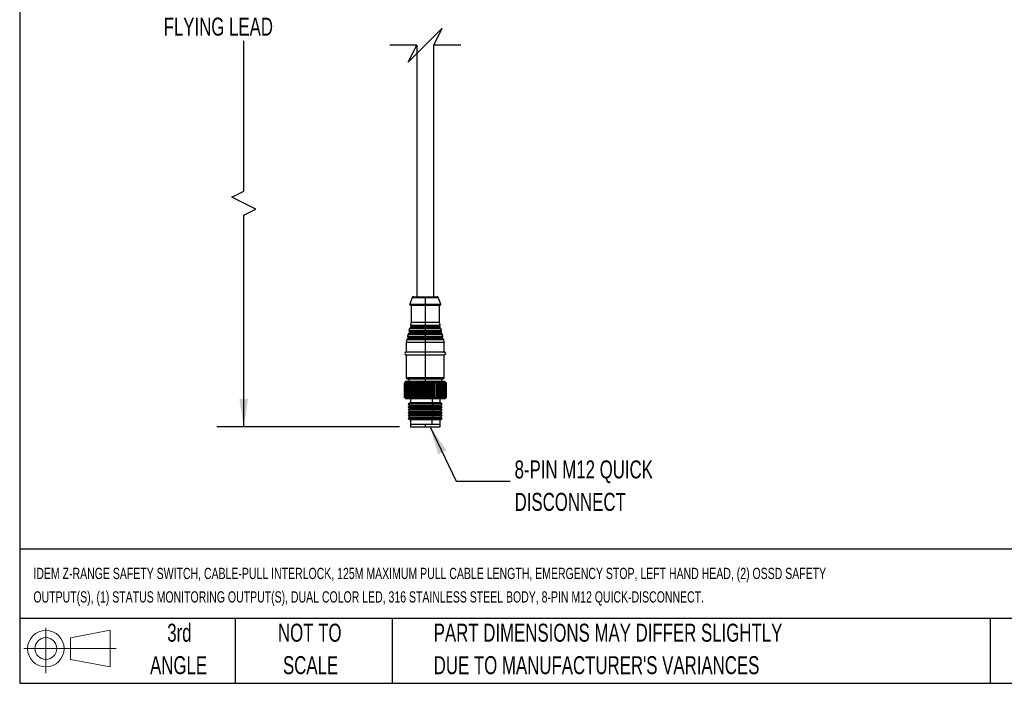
# Model space of a CAD drawing. Header units: millimetres. Extents: x 19 to 819, y 19 to 629.
# Tile 1 of 27: x 19 to 367, y 19 to 253. Entities that reach past the tile are written whole.
import ezdxf

# ---------------------------------------------------------------- set-up
doc = ezdxf.new("R2010")
doc.units = ezdxf.units.MM
doc.header["$LTSCALE"] = 3
doc.layers.add('DIMENSIONS', color=140, linetype='Continuous', lineweight=25)
doc.layers.add('TEXT', color=140, linetype='Continuous', lineweight=25)
doc.styles.add('SLDTEXTSTYLE0', font='TXT', dxfattribs={"width": 0.7})
doc.dimstyles.new('SLDDIMSTYLE0', dxfattribs={"dimtxt": 6.474023, "dimasz": 9.906, "dimexe": 0, "dimexo": 0.0625, "dimgap": 1.618506, "dimtad": 0, "dimtih": 1, "dimtoh": 1, "dimrnd": 1e-09, "dimzin": 12, "dimdsep": 46, "dimtxsty": 'SLDTEXTSTYLE0', "dimsah": 1, "dimcen": 0.09, "dimadec": 0, "dimazin": 3, "dimtfac": 1, "dimtofl": 0, "dimtmove": 0, "dimatfit": 3, "dimfxl": 0, "dimfrac": 2, "dimtolj": 1, "dimtzin": 12, "dimarcsym": 0})
doc.dimstyles.new('SLDDIMSTYLE3', dxfattribs={"dimtxt": 0.18, "dimasz": 9.906, "dimexe": 0, "dimexo": 0.0625, "dimgap": 0, "dimtad": 0, "dimtih": 1, "dimtoh": 1, "dimdec": 0, "dimrnd": 1e-09, "dimzin": 0, "dimdsep": 46, "dimtxsty": 'Standard', "dimsah": 1, "dimcen": 0.09, "dimadec": 0, "dimazin": 0, "dimtfac": 9.906, "dimtdec": 0, "dimtofl": 0, "dimtmove": 0, "dimatfit": 3, "dimfxl": 0, "dimfrac": 2, "dimtolj": 1, "dimtzin": 0, "dimarcsym": 0})

# ---------------------------------------------------------------- blocks, each defined once
blk = doc.blocks.new('Block11')
at = {"color": 7, "linetype": 'Continuous', "lineweight": 18}
for p, q in [((7.77, 15.93), (7.77, 0)), ((16.44, 12.5), (30.53, 15.1)), ((30.53, 15.1), (30.53, 2.19)), ((16.44, 4.79), (16.44, 12.5)), ((0, 8.65), (32.62, 8.65)), ((16.44, 4.79), (30.53, 2.19))]:
    blk.add_line(p, q, dxfattribs=at)
for radius in [6.45, 3.86]:
    blk.add_circle((7.77, 8.65), radius, dxfattribs=at)
blk = doc.blocks.new('Block12')
at = {"color": 7, "linetype": 'Continuous'}
blk.add_blockref('Block11', (0, 0), dxfattribs=at)
blk = doc.blocks.new('_D_7')
at = {"layer": 'DIMENSIONS'}
for p, q in [((150.24, 336.68), (88.7, 336.68)), ((98.22, 336.68), (98.22, 266.55)), ((98.22, 192.9), (98.22, 245.97)), ((93.99, 190.78), (98.22, 192.9)), ((102.45, 186.55), (93.99, 190.78)), ((98.22, 184.43), (102.45, 186.55)), ((98.22, 109.59), (98.22, 184.43)), ((153.29, 109.59), (88.7, 109.59))]:
    blk.add_line(p, q, dxfattribs=at)
for points in [[(98.22, 336.68), (96.7, 326.77), (99.75, 326.77)], [(98.22, 109.59), (99.75, 119.49), (96.7, 119.49)]]:
    blk.add_solid(points, dxfattribs=at)
at = {"layer": 'DIMENSIONS', "char_height": 6.35, "attachment_point": 1, "style": 'SLDTEXTSTYLE0'}
for s, insert in [('250MM', (83, 264.44)), ('FLYING LEAD', (69.91, 254.16))]:
    blk.add_mtext(s, dxfattribs=dict(at, insert=insert))

msp = doc.modelspace()

# ---------------------------------------------------------------- linework, layer by layer
for p, q in [((159.354, 244.429), (159.354, 155.587)), ((165.354, 155.587), (165.354, 244.429)), ((157.732, 155.264), (156.874, 152.993)), ((157.732, 155.264), (162.354, 155.264)), ((158.2, 155.587), (162.354, 155.587)), ((162.354, 155.587), (166.509, 155.587)), ((162.354, 155.264), (162.354, 152.993)), ((162.354, 155.264), (166.977, 155.264)), ((167.835, 152.993), (166.977, 155.264)), ((156.874, 152.993), (162.354, 152.993)), ((157.154, 152.587), (162.354, 152.587)), ((157.354, 152.587), (157.354, 146.587)), ((162.354, 152.993), (162.354, 152.587)), ((162.354, 152.993), (167.835, 152.993)), ((162.354, 152.587), (167.554, 152.587)), ((162.354, 152.587), (162.354, 146.587)), ((167.354, 146.587), (167.354, 152.587)), ((157.354, 146.587), (157.103, 145.581)), ((157.354, 146.587), (162.354, 146.587)), ((162.354, 146.587), (162.354, 145.581)), ((162.354, 146.587), (167.354, 146.587)), ((167.606, 145.581), (167.354, 146.587)), ((156.796, 144.354), (156.618, 143.641)), ((156.618, 143.641), (162.354, 143.641)), ((156.718, 143.336), (162.354, 143.336)), ((156.796, 144.354), (162.354, 144.354)), ((162.354, 143.027), (156.864, 143.027)), ((162.354, 144.575), (157.028, 144.575)), ((157.103, 145.581), (162.354, 145.581)), ((157.203, 145.277), (162.354, 145.277)), ((162.354, 144.968), (157.35, 144.968)), ((162.354, 145.581), (162.354, 145.277)), ((162.354, 145.581), (167.606, 145.581)), ((162.354, 144.968), (162.354, 145.277)), ((162.354, 145.277), (167.505, 145.277)), ((162.354, 144.575), (162.354, 144.968)), ((167.359, 144.968), (162.354, 144.968)), ((162.354, 144.575), (162.354, 144.354)), ((167.681, 144.575), (162.354, 144.575)), ((162.354, 144.354), (162.354, 143.641)), ((162.354, 144.354), (167.913, 144.354)), ((162.354, 143.641), (162.354, 143.336)), ((162.354, 143.641), (168.091, 143.641)), ((162.354, 143.027), (162.354, 143.336)), ((162.354, 143.336), (167.99, 143.336)), ((162.354, 142.635), (162.354, 143.027)), ((167.844, 143.027), (162.354, 143.027)), ((168.091, 143.641), (167.913, 144.354)), ((155.826, 140.474), (155.604, 139.587)), ((155.604, 139.587), (155.604, 136.087)), ((155.604, 139.587), (162.354, 139.587)), ((155.826, 140.474), (162.354, 140.474)), ((162.354, 140.695), (156.058, 140.695)), ((156.311, 142.414), (156.133, 141.701)), ((156.133, 141.701), (162.354, 141.701)), ((156.233, 141.396), (162.354, 141.396)), ((156.311, 142.414), (162.354, 142.414)), ((162.354, 141.087), (156.379, 141.087)), ((162.354, 142.635), (156.543, 142.635)), ((162.354, 142.635), (162.354, 142.414)), ((168.166, 142.635), (162.354, 142.635)), ((162.354, 142.414), (162.354, 141.701)), ((162.354, 142.414), (168.398, 142.414)), ((162.354, 141.701), (162.354, 141.396)), ((162.354, 141.701), (168.576, 141.701)), ((162.354, 141.087), (162.354, 141.396)), ((162.354, 141.396), (168.475, 141.396)), ((162.354, 140.695), (162.354, 141.087)), ((168.329, 141.087), (162.354, 141.087)), ((162.354, 140.695), (162.354, 140.474)), ((168.651, 140.695), (162.354, 140.695)), ((162.354, 140.474), (162.354, 139.587)), ((162.354, 140.474), (168.883, 140.474)), ((162.354, 139.587), (162.354, 136.087)), ((162.354, 139.587), (169.104, 139.587)), ((168.576, 141.701), (168.398, 142.414)), ((169.104, 139.587), (168.883, 140.474)), ((169.104, 136.087), (169.104, 139.587)), ((155.604, 136.087), (162.354, 136.087)), ((162.354, 136.087), (162.354, 135.087)), ((162.354, 136.087), (169.104, 136.087)), ((155.604, 135.087), (155.604, 127.087)), ((155.604, 135.087), (162.354, 135.087)), ((162.354, 135.087), (169.104, 135.087)), ((162.354, 135.087), (162.354, 127.087)), ((169.104, 127.087), (169.104, 135.087)), ((155.404, 125.587), (155.004, 125.187)), ((155.004, 125.187), (155.36, 125.537)), ((155.36, 125.537), (155.023, 125.187)), ((155.038, 125.187), (155.412, 125.537)), ((155.412, 125.537), (155.1, 125.187)), ((155.13, 125.187), (155.52, 125.537)), ((155.52, 125.537), (155.235, 125.187)), ((155.28, 125.187), (155.683, 125.537)), ((165.609, 125.587), (155.404, 125.587)), ((155.683, 125.537), (155.427, 125.187)), ((155.487, 125.187), (155.9, 125.537)), ((155.604, 127.087), (162.354, 127.087)), ((155.9, 125.537), (155.675, 125.187)), ((155.75, 125.187), (156.169, 125.537)), ((156.169, 125.537), (155.977, 125.187)), ((156.066, 125.187), (156.488, 125.537)), ((156.104, 126.587), (162.354, 126.587)), ((156.488, 125.537), (156.33, 125.187)), ((156.432, 125.187), (156.854, 125.537)), ((156.504, 126.587), (156.504, 125.587)), ((156.854, 125.537), (156.732, 125.187)), ((156.846, 125.187), (157.264, 125.537)), ((157.264, 125.537), (157.179, 125.187)), ((157.304, 125.187), (157.715, 125.537)), ((157.715, 125.537), (157.667, 125.187)), ((157.803, 125.187), (158.204, 125.537)), ((158.204, 125.537), (158.194, 125.187)), ((158.339, 125.187), (158.726, 125.537)), ((158.726, 125.537), (158.754, 125.187)), ((158.726, 125.537), (158.726, 119.637)), ((158.907, 125.187), (159.277, 125.537)), ((159.277, 125.537), (159.342, 125.187)), ((159.277, 125.537), (159.277, 119.637)), ((159.503, 125.187), (159.853, 125.537)), ((159.853, 125.537), (159.955, 125.187)), ((159.853, 125.537), (159.853, 119.637)), ((160.122, 125.187), (160.449, 125.537)), ((160.449, 125.537), (160.588, 125.187)), ((160.449, 125.537), (160.449, 119.637)), ((160.758, 125.187), (161.06, 125.537)), ((161.06, 125.537), (161.235, 125.187)), ((161.06, 125.537), (161.06, 119.637)), ((161.408, 125.187), (161.682, 125.537)), ((161.682, 125.537), (161.89, 125.187)), ((161.682, 125.537), (161.682, 119.637)), ((162.065, 125.187), (162.31, 125.537)), ((162.31, 125.537), (162.55, 125.187)), ((162.31, 125.537), (162.31, 119.637)), ((162.354, 127.087), (162.354, 126.587)), ((162.354, 127.087), (169.104, 127.087)), ((162.354, 126.587), (168.604, 126.587)), ((162.354, 126.587), (162.354, 125.587)), ((162.725, 125.187), (162.937, 125.537)), ((162.937, 125.537), (163.207, 125.187)), ((162.937, 125.537), (162.937, 119.637)), ((163.381, 125.187), (163.56, 125.537)), ((163.56, 125.537), (163.858, 125.187)), ((163.56, 125.537), (163.56, 119.637)), ((164.029, 125.187), (164.173, 125.537)), ((164.173, 125.537), (164.497, 125.187)), ((164.173, 125.537), (164.173, 119.637)), ((164.664, 125.187), (164.772, 125.537)), ((164.772, 125.537), (165.119, 125.187)), ((164.772, 125.537), (164.772, 119.637)), ((165.28, 125.187), (165.351, 125.537)), ((165.351, 125.537), (165.718, 125.187)), ((165.351, 125.537), (165.351, 119.637)), ((165.609, 125.587), (165.796, 125.187)), ((169.304, 125.587), (165.609, 125.587)), ((165.873, 125.187), (165.906, 125.537)), ((165.906, 125.537), (166.29, 125.187)), ((165.906, 119.637), (165.906, 125.537)), ((166.433, 125.537), (166.831, 125.187)), ((166.437, 125.187), (166.433, 125.537)), ((166.926, 125.537), (167.336, 125.187)), ((166.969, 125.187), (166.926, 125.537)), ((167.383, 125.537), (167.8, 125.187)), ((167.463, 125.187), (167.383, 125.537)), ((167.799, 125.537), (168.221, 125.187)), ((167.916, 125.187), (167.799, 125.537)), ((168.172, 125.537), (168.594, 125.187)), ((168.324, 125.187), (168.172, 125.537)), ((168.204, 125.587), (168.204, 126.587)), ((168.497, 125.537), (168.917, 125.187)), ((168.685, 125.187), (168.497, 125.537)), ((168.773, 125.537), (169.187, 125.187)), ((168.994, 125.187), (168.773, 125.537)), ((168.998, 125.537), (169.403, 125.187)), ((169.25, 125.187), (168.998, 125.537)), ((169.169, 125.537), (169.561, 125.187)), ((169.45, 125.187), (169.169, 125.537)), ((169.285, 125.537), (169.662, 125.187)), ((169.593, 125.187), (169.285, 125.537)), ((169.704, 125.187), (169.304, 125.587)), ((169.345, 125.537), (169.703, 125.187)), ((169.678, 125.187), (169.345, 125.537)), ((155.004, 119.987), (155.004, 125.187)), ((155.038, 125.187), (155.023, 125.187)), ((155.023, 125.187), (155.023, 119.987)), ((155.038, 119.987), (155.038, 125.187)), ((155.13, 125.187), (155.1, 125.187)), ((155.1, 125.187), (155.1, 119.987)), ((155.13, 119.987), (155.13, 125.187)), ((155.28, 125.187), (155.235, 125.187)), ((155.235, 125.187), (155.235, 119.987)), ((155.28, 119.987), (155.28, 125.187)), ((155.487, 125.187), (155.427, 125.187)), ((155.427, 125.187), (155.427, 119.987)), ((155.487, 119.987), (155.487, 125.187)), ((155.75, 125.187), (155.675, 125.187)), ((155.675, 125.187), (155.675, 119.987)), ((155.75, 119.987), (155.75, 125.187)), ((156.066, 125.187), (155.977, 125.187)), ((155.977, 125.187), (155.977, 119.987)), ((156.066, 119.987), (156.066, 125.187)), ((156.432, 125.187), (156.33, 125.187)), ((156.33, 125.187), (156.33, 119.987)), ((156.432, 119.987), (156.432, 125.187)), ((156.846, 125.187), (156.732, 125.187)), ((156.732, 125.187), (156.732, 119.987)), ((156.846, 119.987), (156.846, 125.187)), ((157.304, 125.187), (157.179, 125.187)), ((157.179, 125.187), (157.179, 119.987)), ((157.304, 119.987), (157.304, 125.187)), ((157.803, 125.187), (157.667, 125.187)), ((157.667, 125.187), (157.667, 119.987)), ((157.803, 119.987), (157.803, 125.187)), ((158.339, 125.187), (158.194, 125.187)), ((158.194, 125.187), (158.194, 119.987)), ((158.339, 119.987), (158.339, 125.187)), ((158.907, 125.187), (158.754, 125.187)), ((158.754, 125.187), (158.754, 119.987)), ((158.907, 119.987), (158.907, 125.187)), ((159.503, 125.187), (159.342, 125.187)), ((159.342, 125.187), (159.342, 119.987)), ((159.503, 119.987), (159.503, 125.187)), ((160.122, 125.187), (159.955, 125.187)), ((159.955, 125.187), (159.955, 119.987)), ((160.122, 119.987), (160.122, 125.187)), ((160.758, 125.187), (160.588, 125.187)), ((160.588, 125.187), (160.588, 119.987)), ((160.758, 119.987), (160.758, 125.187)), ((161.408, 125.187), (161.235, 125.187)), ((161.235, 125.187), (161.235, 119.987)), ((161.408, 119.987), (161.408, 125.187)), ((162.065, 125.187), (161.89, 125.187)), ((161.89, 125.187), (161.89, 119.987)), ((162.065, 119.987), (162.065, 125.187)), ((162.55, 125.187), (162.55, 119.987)), ((162.725, 125.187), (162.55, 125.187)), ((162.725, 119.987), (162.725, 125.187)), ((163.381, 125.187), (163.207, 125.187)), ((163.207, 125.187), (163.207, 119.987)), ((163.381, 119.987), (163.381, 125.187)), ((164.029, 125.187), (163.858, 125.187)), ((163.858, 125.187), (163.858, 119.987)), ((164.029, 119.987), (164.029, 125.187)), ((164.664, 125.187), (164.497, 125.187)), ((164.497, 125.187), (164.497, 119.987)), ((164.664, 119.987), (164.664, 125.187)), ((165.28, 125.187), (165.119, 125.187)), ((165.119, 125.187), (165.119, 119.987)), ((165.28, 119.987), (165.28, 125.187)), ((165.796, 125.187), (165.718, 125.187)), ((165.718, 125.187), (165.718, 119.987)), ((165.796, 119.987), (165.796, 125.187)), ((165.873, 125.187), (165.796, 125.187)), ((165.873, 119.987), (165.873, 125.187)), ((166.437, 125.187), (166.29, 125.187)), ((166.29, 125.187), (166.29, 119.987)), ((166.437, 119.987), (166.437, 125.187)), ((166.969, 125.187), (166.831, 125.187)), ((166.831, 125.187), (166.831, 119.987)), ((166.969, 119.987), (166.969, 125.187)), ((167.463, 125.187), (167.336, 125.187)), ((167.336, 125.187), (167.336, 119.987)), ((167.463, 119.987), (167.463, 125.187)), ((167.916, 125.187), (167.8, 125.187)), ((167.8, 125.187), (167.8, 119.987)), ((167.916, 119.987), (167.916, 125.187)), ((168.324, 125.187), (168.221, 125.187)), ((168.221, 125.187), (168.221, 119.987)), ((168.324, 119.987), (168.324, 125.187)), ((168.685, 125.187), (168.594, 125.187)), ((168.594, 125.187), (168.594, 119.987)), ((168.685, 119.987), (168.685, 125.187)), ((168.994, 125.187), (168.917, 125.187)), ((168.917, 125.187), (168.917, 119.987)), ((168.994, 119.987), (168.994, 125.187)), ((169.25, 125.187), (169.187, 125.187)), ((169.187, 125.187), (169.187, 119.987)), ((169.25, 119.987), (169.25, 125.187)), ((169.45, 125.187), (169.403, 125.187)), ((169.403, 125.187), (169.403, 119.987)), ((169.45, 119.987), (169.45, 125.187)), ((169.593, 125.187), (169.561, 125.187)), ((169.561, 125.187), (169.561, 119.987)), ((169.593, 119.987), (169.593, 125.187)), ((169.678, 125.187), (169.662, 125.187)), ((169.662, 125.187), (169.662, 119.987)), ((169.678, 119.987), (169.678, 125.187)), ((169.703, 125.187), (169.704, 125.187)), ((169.703, 125.187), (169.703, 119.987)), ((169.704, 119.987), (169.704, 125.187)), ((155.004, 119.987), (155.404, 119.587)), ((155.36, 119.637), (155.004, 119.987)), ((155.023, 119.987), (155.36, 119.637)), ((155.023, 119.987), (155.038, 119.987)), ((155.412, 119.637), (155.038, 119.987)), ((155.1, 119.987), (155.412, 119.637)), ((155.1, 119.987), (155.13, 119.987)), ((155.52, 119.637), (155.13, 119.987)), ((155.235, 119.987), (155.52, 119.637)), ((155.235, 119.987), (155.28, 119.987)), ((155.683, 119.637), (155.28, 119.987)), ((155.404, 119.587), (165.609, 119.587)), ((155.427, 119.987), (155.683, 119.637)), ((155.427, 119.987), (155.487, 119.987)), ((155.9, 119.637), (155.487, 119.987)), ((155.675, 119.987), (155.9, 119.637)), ((155.675, 119.987), (155.75, 119.987)), ((156.169, 119.637), (155.75, 119.987)), ((155.977, 119.987), (156.169, 119.637)), ((155.977, 119.987), (156.066, 119.987)), ((156.488, 119.637), (156.066, 119.987)), ((156.33, 119.987), (156.488, 119.637)), ((156.33, 119.987), (156.432, 119.987)), ((156.854, 119.637), (156.432, 119.987)), ((156.732, 119.987), (156.854, 119.637)), ((156.732, 119.987), (156.846, 119.987)), ((157.264, 119.637), (156.846, 119.987)), ((157.104, 119.587), (157.104, 118.087)), ((157.179, 119.987), (157.264, 119.637)), ((157.179, 119.987), (157.304, 119.987)), ((157.715, 119.637), (157.304, 119.987)), ((157.667, 119.987), (157.715, 119.637)), ((157.667, 119.987), (157.803, 119.987)), ((158.204, 119.637), (157.803, 119.987)), ((158.194, 119.987), (158.204, 119.637)), ((158.194, 119.987), (158.339, 119.987)), ((158.726, 119.637), (158.339, 119.987)), ((158.754, 119.987), (158.726, 119.637)), ((158.754, 119.987), (158.907, 119.987)), ((159.277, 119.637), (158.907, 119.987)), ((159.342, 119.987), (159.277, 119.637)), ((159.342, 119.987), (159.503, 119.987)), ((159.853, 119.637), (159.503, 119.987)), ((159.955, 119.987), (159.853, 119.637)), ((159.955, 119.987), (160.122, 119.987)), ((160.449, 119.637), (160.122, 119.987)), ((160.588, 119.987), (160.449, 119.637)), ((160.588, 119.987), (160.758, 119.987)), ((161.06, 119.637), (160.758, 119.987)), ((161.235, 119.987), (161.06, 119.637)), ((161.235, 119.987), (161.408, 119.987)), ((161.682, 119.637), (161.408, 119.987)), ((161.89, 119.987), (161.682, 119.637)), ((161.89, 119.987), (162.065, 119.987)), ((162.31, 119.637), (162.065, 119.987)), ((162.55, 119.987), (162.31, 119.637)), ((162.55, 119.987), (162.725, 119.987)), ((162.937, 119.637), (162.725, 119.987)), ((163.207, 119.987), (162.937, 119.637)), ((163.207, 119.987), (163.381, 119.987)), ((163.56, 119.637), (163.381, 119.987)), ((163.858, 119.987), (163.56, 119.637)), ((163.858, 119.987), (164.029, 119.987)), ((164.173, 119.637), (164.029, 119.987)), ((164.497, 119.987), (164.173, 119.637)), ((164.497, 119.987), (164.664, 119.987)), ((164.772, 119.637), (164.664, 119.987)), ((165.119, 119.987), (164.772, 119.637)), ((164.813, 119.587), (164.813, 118.087)), ((165.119, 119.987), (165.28, 119.987)), ((165.351, 119.637), (165.28, 119.987)), ((165.718, 119.987), (165.351, 119.637)), ((165.796, 119.987), (165.609, 119.587)), ((165.609, 119.587), (169.304, 119.587)), ((165.718, 119.987), (165.796, 119.987)), ((165.796, 119.987), (165.873, 119.987)), ((165.906, 119.637), (165.873, 119.987)), ((166.29, 119.987), (165.906, 119.637)), ((166.29, 119.987), (166.437, 119.987)), ((166.433, 119.637), (166.437, 119.987)), ((166.831, 119.987), (166.433, 119.637)), ((166.831, 119.987), (166.969, 119.987)), ((166.926, 119.637), (166.969, 119.987)), ((167.336, 119.987), (166.926, 119.637)), ((167.336, 119.987), (167.463, 119.987)), ((167.383, 119.637), (167.463, 119.987)), ((167.8, 119.987), (167.383, 119.637)), ((167.604, 118.087), (167.604, 119.587)), ((167.799, 119.637), (167.916, 119.987)), ((168.221, 119.987), (167.799, 119.637)), ((167.8, 119.987), (167.916, 119.987)), ((168.172, 119.637), (168.324, 119.987)), ((168.594, 119.987), (168.172, 119.637)), ((168.221, 119.987), (168.324, 119.987)), ((168.497, 119.637), (168.685, 119.987)), ((168.917, 119.987), (168.497, 119.637)), ((168.594, 119.987), (168.685, 119.987)), ((168.773, 119.637), (168.994, 119.987)), ((169.187, 119.987), (168.773, 119.637)), ((168.917, 119.987), (168.994, 119.987)), ((168.998, 119.637), (169.25, 119.987)), ((169.403, 119.987), (168.998, 119.637)), ((169.169, 119.637), (169.45, 119.987)), ((169.561, 119.987), (169.169, 119.637)), ((169.187, 119.987), (169.25, 119.987)), ((169.285, 119.637), (169.593, 119.987)), ((169.662, 119.987), (169.285, 119.637)), ((169.304, 119.587), (169.704, 119.987)), ((169.345, 119.637), (169.678, 119.987)), ((169.703, 119.987), (169.345, 119.637)), ((169.403, 119.987), (169.45, 119.987)), ((169.561, 119.987), (169.593, 119.987)), ((169.662, 119.987), (169.678, 119.987)), ((169.703, 119.987), (169.704, 119.987)), ((156.854, 118.087), (156.354, 117.587)), ((156.354, 117.587), (156.854, 117.087)), ((165.164, 117.587), (156.354, 117.587)), ((156.854, 117.087), (156.354, 116.587)), ((156.354, 116.587), (156.854, 116.087)), ((165.164, 116.587), (156.354, 116.587)), ((156.854, 116.087), (156.354, 115.587)), ((156.354, 115.587), (156.854, 115.087)), ((165.164, 115.587), (156.354, 115.587)), ((156.854, 115.087), (156.354, 114.587)), ((164.93, 118.087), (156.854, 118.087)), ((164.93, 117.087), (156.854, 117.087)), ((164.93, 116.087), (156.854, 116.087)), ((164.93, 115.087), (156.854, 115.087)), ((164.93, 118.087), (165.164, 117.587)), ((167.854, 118.087), (164.93, 118.087)), ((165.164, 117.587), (164.93, 117.087)), ((164.93, 117.087), (165.164, 116.587)), ((167.854, 117.087), (164.93, 117.087)), ((165.164, 116.587), (164.93, 116.087)), ((164.93, 116.087), (165.164, 115.587)), ((167.854, 116.087), (164.93, 116.087)), ((165.164, 115.587), (164.93, 115.087)), ((164.93, 115.087), (165.164, 114.587)), ((167.854, 115.087), (164.93, 115.087)), ((168.354, 117.587), (165.164, 117.587)), ((168.354, 116.587), (165.164, 116.587)), ((168.354, 115.587), (165.164, 115.587)), ((168.354, 117.587), (167.854, 118.087)), ((167.854, 117.087), (168.354, 117.587)), ((168.354, 116.587), (167.854, 117.087)), ((167.854, 116.087), (168.354, 116.587)), ((168.354, 115.587), (167.854, 116.087)), ((167.854, 115.087), (168.354, 115.587)), ((168.354, 114.587), (167.854, 115.087)), ((156.354, 114.587), (156.854, 114.087)), ((165.164, 114.587), (156.354, 114.587)), ((156.854, 114.087), (156.354, 113.587)), ((156.354, 113.587), (156.854, 113.087)), ((165.164, 113.587), (156.354, 113.587)), ((156.854, 113.087), (156.354, 112.587)), ((156.354, 112.587), (156.854, 112.087)), ((165.164, 112.587), (156.354, 112.587)), ((164.93, 114.087), (156.854, 114.087)), ((164.93, 113.087), (156.854, 113.087)), ((164.93, 112.087), (156.854, 112.087)), ((157.104, 112.087), (157.104, 110.587)), ((164.813, 110.587), (164.813, 112.087)), ((165.164, 114.587), (164.93, 114.087)), ((164.93, 114.087), (165.164, 113.587)), ((167.854, 114.087), (164.93, 114.087)), ((165.164, 113.587), (164.93, 113.087)), ((164.93, 113.087), (165.164, 112.587)), ((167.854, 113.087), (164.93, 113.087)), ((165.164, 112.587), (164.93, 112.087)), ((167.854, 112.087), (164.93, 112.087)), ((168.354, 114.587), (165.164, 114.587)), ((168.354, 113.587), (165.164, 113.587)), ((168.354, 112.587), (165.164, 112.587)), ((167.604, 110.587), (167.604, 112.087)), ((167.854, 114.087), (168.354, 114.587)), ((168.354, 113.587), (167.854, 114.087)), ((167.854, 113.087), (168.354, 113.587)), ((168.354, 112.587), (167.854, 113.087)), ((167.854, 112.087), (168.354, 112.587)), ((157.104, 110.587), (157.104, 109.587)), ((157.104, 110.587), (164.813, 110.587)), ((157.104, 110.587), (162.354, 110.587)), ((157.104, 109.587), (162.354, 109.587)), ((162.354, 110.587), (162.354, 109.587)), ((162.354, 110.587), (167.604, 110.587)), ((162.354, 109.587), (167.604, 109.587)), ((164.813, 110.587), (167.604, 110.587)), ((167.604, 109.587), (167.604, 110.587))]:
    msp.add_line(p, q)
for centre, radius, start, end in [((158.2, 155.087), 0.5, 89.99617, 159.2926), ((166.509, 155.087), 0.5, 20.70895, 90.00228), ((157.154, 152.887), 0.3, 159.29001, 270.00141), ((167.554, 152.887), 0.3, 269.99859, 20.70999), ((156.464, 143.027), 0.4, 281.33994, 359.99973), ((156.909, 143.568), 0.3, 165.96463, 230.5879), ((156.464, 143.027), 0.4, 0.0003, 50.58714), ((157.087, 144.281), 0.3, 101.34023, 165.96583), ((156.95, 144.968), 0.4, 281.34373, 359.99808), ((157.394, 145.508), 0.3, 165.96081, 230.58919), ((156.95, 144.968), 0.4, 0.0003, 50.58714), ((167.759, 144.968), 0.4, 129.41286, 179.9997), ((167.759, 144.968), 0.4, 179.99961, 258.65858), ((167.315, 145.508), 0.3, 309.41547, 14.03453), ((167.622, 144.281), 0.3, 14.03756, 78.65638), ((168.244, 143.027), 0.4, 129.41286, 179.9997), ((168.244, 143.027), 0.4, 179.99796, 258.66237), ((167.8, 143.568), 0.3, 309.41547, 14.03453), ((156.117, 140.401), 0.3, 101.34362, 165.96244), ((155.979, 141.087), 0.4, 281.33763, 0.00204), ((156.424, 141.628), 0.3, 165.96463, 230.5879), ((155.979, 141.087), 0.4, 0.0011, 50.58409), ((156.602, 142.341), 0.3, 101.34153, 165.9627), ((168.107, 142.341), 0.3, 14.03756, 78.65638), ((168.729, 141.087), 0.4, 129.41286, 179.9997), ((168.729, 141.087), 0.4, 180.00027, 258.66006), ((168.285, 141.628), 0.3, 309.41547, 14.03453), ((168.592, 140.401), 0.3, 14.03417, 78.65977), ((155.604, 135.587), 0.5, 90, 270), ((169.104, 135.587), 0.5, 270, 90), ((156.104, 127.087), 0.5, 179.99836, 269.99994), ((168.604, 127.087), 0.5, 270.00067, 0.00019)]:
    msp.add_arc(centre, radius, start, end)
at = {"layer": 'DIMENSIONS', "color": 140}
for p, q in [((168.354, 250.429), (162.354, 244.429)), ((165.354, 244.429), (168.354, 250.429)), ((159.354, 244.429), (149.829, 244.429)), ((162.354, 244.429), (156.354, 238.429)), ((156.354, 238.429), (159.354, 244.429)), ((174.879, 244.429), (165.354, 244.429))]:
    msp.add_line(p, q, dxfattribs=at)
at = {"layer": 'TEXT'}
for p, q in [((19.05, 628.65), (19.05, 19.05)), ((819.15, 66.378), (19.05, 66.378)), ((819.15, 41.91), (19.05, 41.91)), ((95.25, 41.91), (95.25, 19.05)), ((150.635, 41.91), (150.635, 19.05)), ((361.939, 41.91), (361.939, 19.05)), ((19.05, 19.05), (819.15, 19.05))]:
    msp.add_line(p, q, dxfattribs=at)

# ---------------------------------------------------------------- block references
msp.add_blockref('Block12', (20.514, 22.662), dxfattribs=at)

# ---------------------------------------------------------------- texts
at = {"layer": 'TEXT', "style": 'SLDTEXTSTYLE0'}
for s, insert, char_height, attachment_point in [('8-PIN M12 QUICK', (193.935, 97.77), 6.35, 1), ('DISCONNECT', (193.935, 86.303), 6.35, 1), ('IDEM Z-RANGE SAFETY SWITCH, CABLE-PULL INTERLOCK, 125M MAXIMUM PULL CABLE LENGTH, EMERGENCY STOP, LEFT HAND HEAD, (2) OSSD SAFETY', (23.897, 59.836), 3.96875, 1), ('OUTPUT(S), (1) STATUS MONITORING OUTPUT(S), DUAL COLOR LED, 316 STAINLESS STEEL BODY, 8-PIN M12 QUICK-DISCONNECT.', (23.897, 51.544), 3.96875, 1), ('3rd', (75.487, 40.092), 6.35, 2), ('NOT TO', (121.547, 40.092), 6.35, 2), ('PART DIMENSIONS MAY DIFFER SLIGHTLY', (165.358, 40.092), 6.35, 1), ('ANGLE', (75.195, 28.625), 6.35, 2), ('SCALE', (121.836, 28.625), 6.35, 2), ("DUE TO MANUFACTURER'S VARIANCES", (165.358, 28.625), 6.35, 1)]:
    msp.add_mtext(s, dxfattribs=dict(at, insert=insert, char_height=char_height, attachment_point=attachment_point))

# ---------------------------------------------------------------- dimensions: what is measured, and where the dimension line sits
at = {"layer": 'DIMENSIONS'}
dim = msp.add_linear_dim(base=(98.221, 336.68), p1=(157.104, 109.587), p2=(154.054, 336.68), angle=90, text='250MM\\PFLYING LEAD', dimstyle='SLDDIMSTYLE0', dxfattribs=at)
dim.commit()
dim.dimension.update_dxf_attribs({"geometry": '_D_7', "text_midpoint": (98.221, 256.259), "dimtype": 160})

# ---------------------------------------------------------------- leaders
at = {"layer": 'TEXT'}
msp.add_leader([(164.058, 109.587), (173.328, 90.489), (192.378, 90.489)], dimstyle='SLDDIMSTYLE3', dxfattribs=at)

doc.saveas('drawing.dxf')
